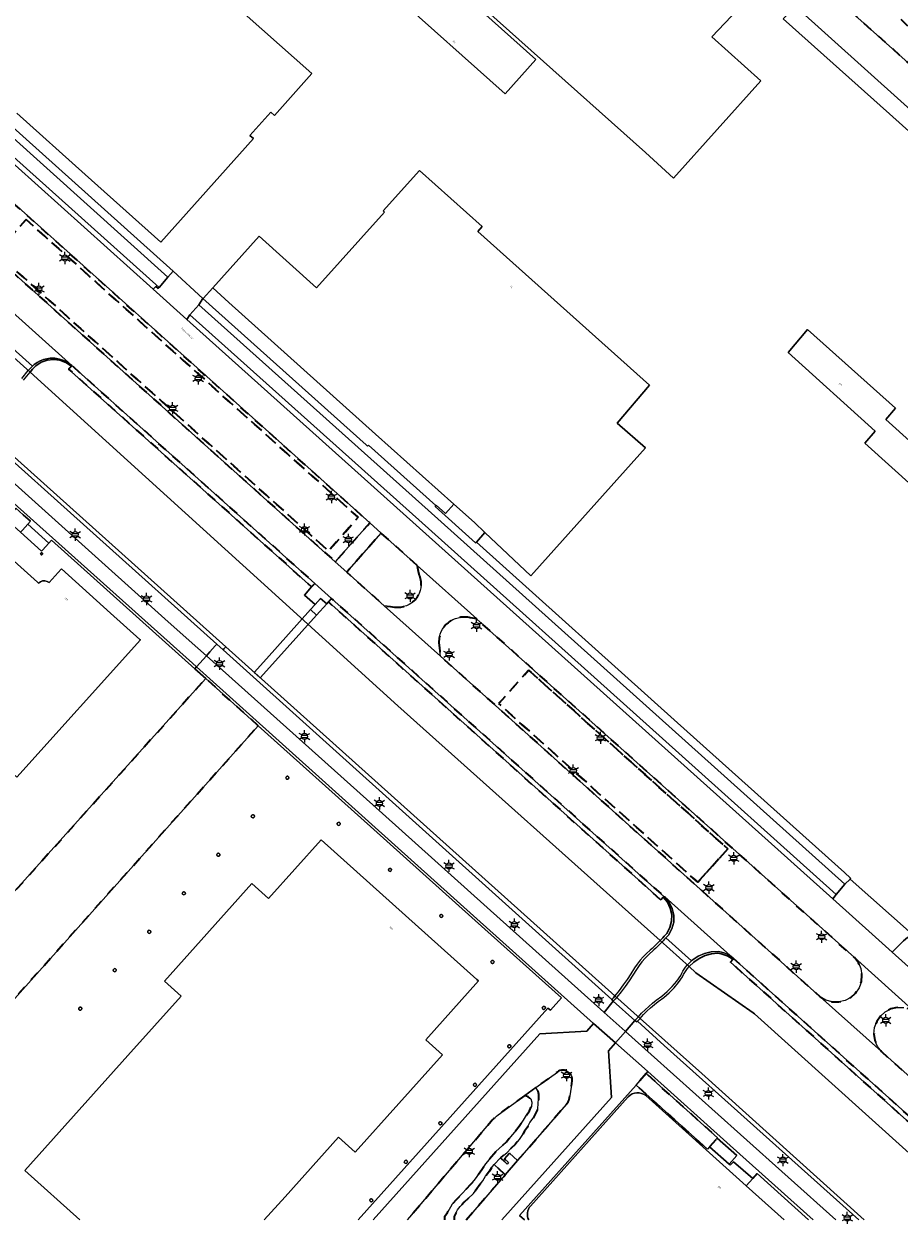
# Model space of a CAD drawing. Extents: x 105780 to 185197, y 477999 to 525027.
# Tile 127 of 256: x 108381 to 108564, y 477999 to 478250. Entities that reach past the tile are written whole.
import ezdxf
from ezdxf.enums import TextEntityAlignment as Align

# ---------------------------------------------------------------- set-up
doc = ezdxf.new("R2010")
doc.units = 0
doc.linetypes.add('XX-HIDDEN', pattern=[4, 2, -2])
for name, color, linetype, lineweight in [('B-GV-GR-MATERIAALGRENS-G', 252, 'XX-HIDDEN', 35), ('B-RO-IE-MEUBILAIR_WEGMEUBILAIR-S', 252, 'Continuous', 25), ('B-WE-GK-KADEMUUR-G', 252, 'Continuous', 18), ('B-WE-GW-WATERGANG_SLOOT_INSTEEK-G', 252, 'Continuous', 30), ('B-XX-KG-KADASTRAAL_BEBOUWING-G', 252, 'Continuous', 20), ('B1-WE-KW-KUNSTWERK_DEK-BRUG', 252, 'Continuous', 18), ('B1-WE-KW-KUNSTWERK_LANDHOOFD-GV', 252, 'Continuous', 18), ('B1-WE-OG-BEBOUWING-T18', 7, 'Continuous', 18), ('B1-WE-OG-TERREIN_ERF-GV', 252, 'Continuous', 18), ('B1-WE-OG-TOPOGRAFIE-T18', 10, 'Continuous', 18), ('B1-WE-VH-VERHARDING_ASFALT-GV', 252, 'Continuous', 18), ('B1-WE-VH-VERHARDING_BEDRIJFSVLOERPLAAT-GV', 252, 'Continuous', 18), ('B1-WE-VH-VERHARDING_BETON-GV', 252, 'Continuous', 18), ('B1-WE-VH-VERHARDING_HALFVERHARDING_SCHELP-GV', 252, 'Continuous', 18), ('B1-WE-VH-VERHARDING_STRAATBAKSTEEN-GV', 252, 'Continuous', 18), ('B1-WE-VH-VERHARDING_TEGEL-GV', 252, 'Continuous', 18)]:
    doc.layers.add(name, color=color, linetype=linetype, lineweight=lineweight)
doc.styles.add('NLCS-ISO', font='NLCS-ISO.ttf')
doc.styles.add('NLCS-ISO-M200-T18', font='NLCS-ISO.ttf', dxfattribs={"height": 0.36})

# ---------------------------------------------------------------- blocks, each defined once
blk = doc.blocks.new('B-SIE-WEG_LICHTMAST-SO')
at = {"ltscale": 0.1}
for p, q in [((-1.1, 0.63), (-2.19, 1.27)), ((0, 1.27), (0, 2.53)), ((1.1, 0.63), (2.19, 1.27)), ((-1.1, -0.63), (-2.19, -1.27)), ((0, -1.27), (0, -2.53)), ((1.1, -0.63), (2.19, -1.27))]:
    blk.add_line(p, q, dxfattribs=at)
at = {"flags": 128}
for points in [[(-1.16, 0.5), (1.16, 0.5)], [(-1.16, -0.5), (1.16, -0.5)]]:
    blk.add_lwpolyline(points, dxfattribs=at)
at = {"ltscale": 0.1}
blk.add_circle((0, 0), 1.27, dxfattribs=at)
at = {"style": 'NLCS-ISO'}
blk.add_attdef('TYPE', text='', height=1.8, dxfattribs=at).set_placement((0, 2.53), align=Align.BOTTOM_CENTER)

msp = doc.modelspace()

# ---------------------------------------------------------------- linework, layer by layer
at = {"layer": 'B-GV-GR-MATERIAALGRENS-G', "flags": 128}
for points in [[(108701.024, 478116.155), (108701.765, 478116.945), (108702.641, 478117.811), (108702.072, 478118.335), (108701.671, 478118.694), (108675.295, 478143.528), (108646.954, 478170.213), (108635.823, 478180.693), (108635.816, 478180.7), (108634.432, 478182.063), (108617.534, 478198.696), (108591.972, 478223.859), (108588.009, 478227.76), (108569.447, 478246.032), (108557.512, 478257.781), (108540.232, 478274.791), (108533.821, 478281.102), (108523.951, 478290.818), (108512.912, 478301.684), (108492.475, 478319.229), (108491.442, 478318.104), (108491.408, 478318.071), (108491.376, 478318.036), (108491.346, 478317.999), (108491.319, 478317.96), (108491.294, 478317.92), (108491.271, 478317.878), (108491.251, 478317.835), (108491.234, 478317.791), (108491.219, 478317.746), (108491.207, 478317.7), (108491.198, 478317.654), (108491.192, 478317.607), (108491.189, 478317.56), (108491.188, 478317.512), (108491.191, 478317.465), (108491.196, 478317.423), (108491.203, 478317.381), (108491.212, 478317.34), (108491.223, 478317.299), (108491.237, 478317.259), (108491.253, 478317.22), (108491.27, 478317.181), (108491.29, 478317.144), (108491.312, 478317.108), (108491.336, 478317.073), (108491.362, 478317.04), (108491.389, 478317.007), (108491.418, 478316.977), (108491.449, 478316.948), (108491.482, 478316.921), (108505.736, 478304.196), (108501.5, 478299.613), (108511.378, 478290.763), (108583.301, 478226.298), (108641.268, 478174.325), (108661.824, 478155.926), (108700.72, 478115.831)], [(108356.244, 478232.952), (108355.066, 478233.627), (108353.757, 478233.99), (108352.399, 478234.017), (108351.076, 478233.708), (108349.872, 478233.08), (108348.86, 478232.174), (108348.104, 478231.045), (108347.651, 478229.765), (108347.529, 478228.412), (108347.746, 478227.071), (108348.288, 478225.826), (108349.122, 478224.754), (108349.556, 478224.364), (108446.407, 478137.482), (108446.904, 478138.043), (108453.114, 478145.059), (108453.611, 478145.621)], [(108381.833, 478208.993), (108375.548, 478202.055), (108439.999, 478144.238), (108445.02, 478139.733), (108451.186, 478146.788)], [(108381.833, 478208.993), (108451.186, 478146.788), (108445.02, 478139.733), (108439.999, 478144.238), (108375.548, 478202.055)], [(108391.365, 478178.494), (108391.271, 478178.389), (108390.698, 478177.749), (108441.468, 478132.24), (108442.136, 478132.984)], [(108445.636, 478129.847), (108444.968, 478129.103), (108514.414, 478066.854), (108514.916, 478067.423), (108515.081, 478067.599)], [(108486.806, 478114.84), (108480.535, 478107.874), (108496.132, 478093.883), (108522.132, 478070.558), (108528.428, 478077.509)], [(108522.132, 478070.558), (108496.132, 478093.883), (108480.535, 478107.874), (108486.806, 478114.84), (108528.428, 478077.509)], [(108430.313, 478103.252), (108419.34, 478113.114), (108417.209, 478110.713), (108378.453, 478067.551), (108378.332, 478067.415), (108342.63, 478027.544), (108340.051, 478027.111), (108337.678, 478028.217), (108334.746, 478030.328), (108330.688, 478033.541), (108326.847, 478037.008), (108323.341, 478040.814), (108320.14, 478044.844), (108317.216, 478049.113), (108315.894, 478051.323), (108314.875, 478053.712), (108314.405, 478054.958), (108315.514, 478051.164), (108316.864, 478046.631), (108318.584, 478042.224), (108320.662, 478037.975), (108323.085, 478033.913), (108325.835, 478030.064), (108328.894, 478026.456), (108332.24, 478023.113), (108335.852, 478020.058), (108339.703, 478017.312), (108343.642, 478014.782), (108348.116, 478011.25)], [(108494.664, 478024.151), (108494.86, 478024.391), (108495.029, 478024.65), (108495.169, 478024.925), (108495.279, 478025.215), (108495.358, 478025.514), (108495.931, 478029.028), (108495.896, 478029.642), (108495.687, 478030.22), (108495.323, 478030.714), (108494.832, 478031.084), (108494.256, 478031.299), (108493.946, 478031.314), (108493.637, 478031.28), (108493.338, 478031.196), (108493.056, 478031.065), (108492.799, 478030.891), (108488.308, 478027.664), (108488.695, 478026.987), (108488.852, 478026.283), (108488.891, 478025.343), (108488.813, 478024.287), (108488.734, 478023.308), (108488.265, 478022.251), (108487.717, 478021.273), (108487.051, 478020.334), (108486.543, 478019.394), (108485.956, 478018.572), (108485.564, 478017.868), (108484.899, 478016.811), (108483.959, 478015.793), (108483.138, 478014.972), (108482.237, 478014.032), (108481.611, 478013.523), (108480.929, 478012.973), (108482.342, 478011.655), (108482.608, 478011.978), (108481.776, 478012.785), (108482.828, 478013.93), (108484.506, 478012.399)], [(108511.373, 478030.566), (108509.233, 478028.182), (108524.154, 478014.785), (108524.599, 478015.276), (108526.216, 478017.096), (108526.286, 478017.175)]]:
    msp.add_lwpolyline(points, close=True, dxfattribs=at)
for points in [[(108463.522, 478136.732), (108462.777, 478137.4), (108455.991, 478143.487), (108455.495, 478142.924), (108449.308, 478135.887), (108448.812, 478135.324), (108456.626, 478128.314), (108457.933, 478128.15), (108458.81, 478128.04)], [(108464.035, 478134.552), (108463.823, 478135.455), (108463.522, 478136.732)], [(108476.01, 478125.531), (108476.002, 478125.539), (108474.585, 478125.802), (108474.387, 478125.838)], [(108468.068, 478120.616), (108468.185, 478119.477), (108468.243, 478118.901), (108468.357, 478117.791), (108547.734, 478046.584), (108548.916, 478045.915), (108550.227, 478045.559), (108551.585, 478045.537), (108552.906, 478045.852), (108554.108, 478046.483), (108555.118, 478047.392), (108555.872, 478048.522), (108556.323, 478049.803), (108556.444, 478051.155), (108556.227, 478052.496), (108555.685, 478053.742), (108554.853, 478054.815), (108476.01, 478125.531)], [(108590.446, 478000.013), (108529.633, 478054.587), (108529.449, 478054.433), (108528.965, 478053.843), (108588.949, 478000.013)], [(108567.649, 478043.355), (108566.474, 478044.024), (108565.17, 478044.384), (108563.817, 478044.41), (108562.5, 478044.103), (108561.299, 478043.482), (108560.288, 478042.583), (108559.529, 478041.463), (108559.07, 478040.191), (108558.939, 478038.844), (108559.142, 478037.507), (108559.669, 478036.262), (108560.487, 478035.184), (108598.045, 478001.53), (108599.738, 478000.013)], [(108485.991, 478025.999), (108480.411, 478021.99), (108480.096, 478021.712), (108479.789, 478021.424), (108479.491, 478021.127), (108479.203, 478020.821), (108478.924, 478020.506), (108461.954, 478000.552), (108461.494, 478000.013)], [(108469.322, 478000.013), (108469.322, 478000.764), (108469.83, 478001.586), (108470.848, 478003.308), (108471.748, 478004.247), (108472.844, 478005.461), (108473.862, 478006.596), (108474.684, 478007.379), (108475.662, 478008.592), (108476.327, 478009.531), (108476.993, 478010.51), (108477.776, 478011.723), (108479.928, 478014.267), (108481.337, 478015.519), (108482.159, 478016.341), (108482.981, 478017.359), (108483.881, 478018.338), (108484.821, 478019.59), (108485.682, 478020.842), (108486.308, 478021.86), (108486.973, 478022.799), (108487.404, 478023.7), (108487.482, 478024.6), (108487.286, 478025.304), (108486.699, 478025.696), (108485.991, 478025.999)], [(108481.893, 478009.421), (108479.605, 478011.569), (108479.263, 478011.175), (108478.597, 478010.197), (108477.815, 478009.14), (108477.228, 478008.201), (108476.484, 478007.183), (108475.975, 478006.478), (108475.31, 478005.539), (108474.175, 478004.482), (108473.314, 478003.7), (108472.531, 478002.838), (108471.944, 478002.134), (108471.592, 478001.429), (108471.278, 478000.725), (108471.244, 478000.013)], [(108473.741, 478000.013), (108481.893, 478009.421)]]:
    msp.add_lwpolyline(points, dxfattribs=at)
for points in [[(108458.81, 478128.04, 0.5749179), (108464.035, 478134.552)], [(108474.387, 478125.838, 0.4852133), (108468.068, 478120.616)]]:
    msp.add_lwpolyline(points, format="xyb", dxfattribs=at)
at = {"layer": 'B-WE-GK-KADEMUUR-G', "flags": 128}
for points in [[(108371.906, 478166.007), (108371.338, 478165.391), (108421.654, 478120.269), (108422.976, 478119.084), (108423.154, 478119.283), (108423.532, 478119.705)], [(108423.532, 478119.705), (108423.154, 478119.283), (108422.976, 478119.084), (108504.171, 478046.023), (108504.509, 478046.427), (108504.844, 478046.834)]]:
    msp.add_lwpolyline(points, close=True, dxfattribs=at)
for points in [[(108510.114, 478042.111), (108509.539, 478041.501), (108515.15, 478036.473), (108549.802, 478005.397), (108555.8, 478000.013)], [(108556.926, 478000.013), (108522.965, 478030.594), (108510.114, 478042.111)]]:
    msp.add_lwpolyline(points, dxfattribs=at)
at = {"layer": 'B-WE-GW-WATERGANG_SLOOT_INSTEEK-G', "flags": 128}
for points in [[(108581.777, 478000.013), (108533.967, 478043.065), (108533.708, 478043.247), (108521.758, 478051.631), (108520.319, 478052.92), (108514.254, 478058.351), (108459.468, 478107.408), (108382.652, 478177.095), (108376.471, 478182.703), (108310.796, 478242.284), (108248.203, 478299.068), (108242.058, 478304.642), (108207.318, 478336.402), (108184.601, 478356.206), (108175.784, 478347.289), (108177.035, 478346.881), (108175.623, 478344.94), (108173.992, 478345.477)], [(108173.992, 478345.477), (108172.724, 478344.194), (108231.335, 478291.68), (108231.675, 478291.397), (108236.351, 478287.507), (108236.773, 478287.156), (108279.765, 478248.649), (108327.492, 478205.569), (108366.607, 478170.603), (108371.906, 478166.007), (108423.532, 478119.705), (108504.844, 478046.834), (108510.114, 478042.111), (108522.965, 478030.594), (108556.926, 478000.013)], [(108588.949, 478000.013), (108528.965, 478053.843), (108529.449, 478054.433), (108528.896, 478054.826), (108528.303, 478055.155), (108527.677, 478055.416), (108527.025, 478055.606), (108526.357, 478055.722), (108524.995, 478055.584), (108523.675, 478055.221), (108522.433, 478054.645), (108521.304, 478053.871), (108520.319, 478052.92), (108521.758, 478051.631), (108533.708, 478043.247), (108533.967, 478043.065), (108581.777, 478000.013)]]:
    msp.add_lwpolyline(points, dxfattribs=at)
msp.add_lwpolyline([(108444.968, 478129.103), (108444.611, 478128.705), (108442.508, 478126.36), (108441.243, 478127.495), (108442.186, 478128.546), (108439.952, 478130.549), (108441.468, 478132.24), (108390.698, 478177.749), (108391.271, 478178.389), (108390.152, 478179.125), (108388.894, 478179.588), (108387.565, 478179.753), (108386.233, 478179.612), (108384.967, 478179.172), (108383.835, 478178.456), (108383.129, 478177.697), (108382.652, 478177.095), (108459.468, 478107.408), (108514.254, 478058.351), (108514.541, 478058.647), (108514.826, 478058.947), (108515.108, 478059.248), (108515.387, 478059.552), (108515.663, 478059.859), (108516.317, 478061.071), (108516.668, 478062.403), (108516.696, 478063.78), (108516.399, 478065.125), (108515.795, 478066.362), (108514.916, 478067.423), (108514.414, 478066.854)], close=True, dxfattribs=at)
at = {"layer": 'B-XX-KG-KADASTRAAL_BEBOUWING-G', "flags": 128}
for points in [[(108379.872, 478231.195), (108394.164, 478218.405), (108395.461, 478217.244), (108409.945, 478204.281), (108429.335, 478225.901), (108428.591, 478226.569), (108432.943, 478231.421), (108433.688, 478230.754), (108441.495, 478239.459), (108424.315, 478254.772), (108399.976, 478276.518), (108389.806, 478285.605), (108390.723, 478286.631), (108389.993, 478287.244), (108386.84, 478283.717), (108386.635, 478283.898), (108386.587, 478283.914), (108380.961, 478277.62)], [(108475.972, 478050.254), (108443.47, 478079.418), (108432.462, 478067.143), (108428.957, 478070.286), (108410.701, 478049.901), (108414.181, 478046.762), (108403.037, 478034.333), (108381.545, 478010.363), (108393.079, 478000.013)], [(108431.559, 478000.013), (108435.906, 478004.852), (108447.056, 478017.264), (108450.554, 478014.166), (108468.796, 478034.488), (108465.319, 478037.644), (108476.311, 478049.928), (108475.972, 478050.254)], [(108507.588, 478025.741), (108487.158, 478002.892)], [(108532.237, 478007.133), (108511.255, 478025.964)], [(108540.17, 478000.013), (108532.237, 478007.133)]]:
    msp.add_lwpolyline(points, dxfattribs=at)
for points in [[(108497.5, 478285.238), (108491.137, 478278.137), (108481.707, 478286.01), (108463.48, 478265.652), (108511.222, 478222.973), (108517.06, 478217.629), (108535.287, 478237.987), (108525.045, 478247.141), (108531.919, 478254.33), (108533.888, 478256.39), (108533.7, 478256.57), (108532.833, 478257.399), (108530.864, 478255.339), (108530.357, 478255.793), (108519.842, 478265.216)], [(108475.904, 478253.518), (108473.96, 478255.262), (108464.324, 478263.881), (108464.108, 478263.628), (108464.37, 478263.395), (108464.298, 478263.315), (108458.164, 478256.48), (108481.877, 478235.247), (108488.29, 478242.403)], [(108476.181, 478206.52), (108477.085, 478207.538), (108464.027, 478219.239), (108456.441, 478210.8), (108456.714, 478210.548), (108442.481, 478194.698), (108430.504, 478205.497), (108420.795, 478194.705), (108424.182, 478191.681), (108454.837, 478164.183), (108471.181, 478149.523), (108475.477, 478145.67), (108477.67, 478143.597), (108487.258, 478134.535), (108487.892, 478135.236), (108511.208, 478161.284), (108505.305, 478166.424), (108512.074, 478174.356)], [(108581.912, 478148.788), (108561.436, 478167.184), (108563.475, 478169.564), (108545.041, 478186.032), (108541.038, 478181.193), (108559.212, 478164.786), (108557.039, 478162.304), (108577.503, 478143.801)], [(108389.188, 478136.003), (108389.136, 478135.945), (108386.657, 478133.179), (108386.613, 478133.13), (108386.208, 478133.395), (108385.74, 478133.521), (108385.257, 478133.495), (108384.805, 478133.319), (108384.431, 478133.012), (108384.219, 478133.202), (108369.444, 478146.467), (108369.364, 478146.539), (108354.522, 478130.006), (108347.209, 478121.861), (108379.916, 478092.489), (108405.692, 478121.192), (108405.603, 478121.272), (108399.466, 478126.779)], [(108385.274, 478139.181), (108385.231, 478139.313), (108385.119, 478139.395), (108384.979, 478139.395), (108384.867, 478139.313), (108384.824, 478139.181), (108384.867, 478139.049), (108384.979, 478138.967), (108385.119, 478138.967), (108385.231, 478139.049)], [(108436.655, 478092.589), (108436.526, 478092.677), (108436.372, 478092.694), (108436.227, 478092.638), (108436.125, 478092.52), (108436.089, 478092.369), (108436.127, 478092.219), (108436.231, 478092.103), (108436.377, 478092.05), (108436.531, 478092.07), (108436.658, 478092.159), (108436.729, 478092.297), (108436.728, 478092.452)], [(108429.505, 478084.414), (108429.43, 478084.549), (108429.302, 478084.634), (108429.148, 478084.649), (108429.005, 478084.592), (108428.905, 478084.474), (108428.871, 478084.324), (108428.911, 478084.175), (108429.016, 478084.062), (108429.161, 478084.01), (108429.314, 478084.032), (108429.439, 478084.122), (108429.508, 478084.26)], [(108447.329, 478082.992), (108447.191, 478083.062), (108447.037, 478083.06), (108446.901, 478082.986), (108446.815, 478082.858), (108446.799, 478082.704), (108446.856, 478082.561), (108446.973, 478082.46), (108447.123, 478082.425), (108447.272, 478082.464), (108447.386, 478082.568), (108447.439, 478082.713), (108447.418, 478082.866)], [(108422.298, 478076.295), (108422.257, 478076.445), (108422.151, 478076.559), (108422.005, 478076.611), (108421.851, 478076.588), (108421.725, 478076.497), (108421.656, 478076.358), (108421.66, 478076.202), (108421.735, 478076.066), (108421.865, 478075.981), (108422.02, 478075.966), (108422.164, 478076.025), (108422.264, 478076.144)], [(108457.881, 478073.452), (108457.726, 478073.437), (108457.597, 478073.351), (108457.522, 478073.216), (108457.519, 478073.06), (108457.588, 478072.922), (108457.714, 478072.831), (108457.867, 478072.809), (108458.013, 478072.861), (108458.119, 478072.975), (108458.159, 478073.124), (108458.125, 478073.276), (108458.025, 478073.394)], [(108415.093, 478068.22), (108415.069, 478068.373), (108414.976, 478068.497), (108414.837, 478068.564), (108414.682, 478068.559), (108414.547, 478068.482), (108414.464, 478068.351), (108414.451, 478068.197), (108414.511, 478068.054), (108414.631, 478067.956), (108414.782, 478067.924), (108414.931, 478067.967), (108415.043, 478068.073)], [(108468.233, 478063.449), (108468.299, 478063.31), (108468.423, 478063.218), (108468.575, 478063.193), (108468.721, 478063.243), (108468.828, 478063.354), (108468.87, 478063.503), (108468.839, 478063.654), (108468.741, 478063.773), (108468.599, 478063.833), (108468.445, 478063.82), (108468.315, 478063.737), (108468.239, 478063.603)], [(108407.856, 478060.123), (108407.851, 478060.278), (108407.774, 478060.412), (108407.644, 478060.496), (108407.49, 478060.509), (108407.348, 478060.449), (108407.249, 478060.33), (108407.217, 478060.179), (108407.259, 478060.03), (108407.366, 478059.918), (108407.512, 478059.868), (108407.665, 478059.892), (108407.789, 478059.984)], [(108478.954, 478053.799), (108479.039, 478053.671), (108479.173, 478053.596), (108479.326, 478053.593), (108479.464, 478053.661), (108479.554, 478053.785), (108479.576, 478053.937), (108479.525, 478054.082), (108479.413, 478054.187), (108479.264, 478054.227), (108479.115, 478054.193), (108478.997, 478054.094), (108478.94, 478053.952)], [(108400.657, 478052.097), (108400.668, 478052.176), (108400.659, 478052.256), (108400.631, 478052.331), (108400.585, 478052.396), (108400.524, 478052.449), (108400.387, 478052.5), (108400.241, 478052.485), (108400.117, 478052.408), (108400.04, 478052.283), (108400.025, 478052.137), (108400.077, 478052), (108400.184, 478051.9), (108400.325, 478051.858), (108400.469, 478051.882), (108400.588, 478051.967)], [(108393.457, 478044.074), (108393.446, 478044.229), (108393.365, 478044.361), (108393.231, 478044.44), (108393.076, 478044.448), (108392.935, 478044.383), (108392.84, 478044.259), (108392.814, 478044.106), (108392.862, 478043.959), (108392.973, 478043.85), (108393.121, 478043.805), (108393.274, 478043.835), (108393.395, 478043.932)], [(108489.684, 478044.158), (108489.78, 478044.037), (108489.922, 478043.975), (108490.076, 478043.987), (108490.208, 478044.068), (108490.286, 478044.202), (108490.293, 478044.356), (108490.228, 478044.496), (108490.105, 478044.59), (108489.953, 478044.616), (108489.806, 478044.568), (108489.698, 478044.458), (108489.654, 478044.309)], [(108482.449, 478036.34), (108482.454, 478036.183), (108482.533, 478036.046), (108482.665, 478035.962), (108482.822, 478035.948), (108482.967, 478036.009), (108483.067, 478036.131), (108483.1, 478036.285), (108483.056, 478036.436), (108482.948, 478036.55), (108482.799, 478036.601), (108482.643, 478036.576), (108482.517, 478036.482)], [(108475.254, 478028.301), (108475.255, 478028.145), (108475.328, 478028.006), (108475.457, 478027.918), (108475.612, 478027.899), (108475.758, 478027.955), (108475.862, 478028.072), (108475.899, 478028.224), (108475.861, 478028.376), (108475.757, 478028.493), (108475.611, 478028.548), (108475.455, 478028.529), (108475.327, 478028.44)], [(108468.047, 478020.276), (108468.043, 478020.12), (108468.111, 478019.98), (108468.237, 478019.888), (108468.391, 478019.865), (108468.538, 478019.916), (108468.645, 478020.029), (108468.686, 478020.179), (108468.654, 478020.332), (108468.554, 478020.451), (108468.41, 478020.511), (108468.255, 478020.497), (108468.124, 478020.412)], [(108460.837, 478012.223), (108460.834, 478012.068), (108460.904, 478011.929), (108461.03, 478011.838), (108461.184, 478011.816), (108461.331, 478011.868), (108461.436, 478011.983), (108461.476, 478012.133), (108461.442, 478012.285), (108461.341, 478012.404), (108461.197, 478012.462), (108461.042, 478012.446), (108460.912, 478012.36)], [(108453.616, 478004.186), (108453.612, 478004.031), (108453.681, 478003.892), (108453.807, 478003.801), (108453.961, 478003.779), (108454.107, 478003.831), (108454.212, 478003.945), (108454.252, 478004.095), (108454.219, 478004.246), (108454.118, 478004.364), (108453.974, 478004.422), (108453.82, 478004.407), (108453.69, 478004.322)]]:
    msp.add_lwpolyline(points, close=True, dxfattribs=at)
for points in [[(108511.255, 478025.964, 0.3853133), (108507.588, 478025.741)], [(108487.158, 478002.892, 0.2900718), (108486.81, 478000.013, 0.2900718)]]:
    msp.add_lwpolyline(points, format="xyb", dxfattribs=at)
at = {"layer": 'B1-WE-KW-KUNSTWERK_DEK-BRUG', "flags": 128}
msp.add_lwpolyline([(108381.271, 478175.422), (108382.652, 478177.095), (108383.129, 478177.697), (108383.835, 478178.456), (108384.967, 478179.172), (108386.233, 478179.612), (108387.565, 478179.753), (108388.894, 478179.588), (108390.152, 478179.125), (108391.271, 478178.389), (108391.365, 478178.494), (108390.58, 478179.081), (108389.711, 478179.536), (108388.781, 478179.847), (108387.814, 478180.007), (108386.833, 478180.012), (108386.12, 478179.916), (108385.423, 478179.737), (108384.751, 478179.479), (108384.114, 478179.144), (108383.521, 478178.737), (108383.141, 478178.34), (108377.689, 478183.286)], dxfattribs=at)
for points in [[(108442.508, 478126.36), (108441.243, 478127.495), (108432.032, 478117.224), (108429.478, 478114.376), (108430.744, 478113.241), (108433.298, 478116.089)], [(108520.319, 478052.92), (108521.304, 478053.871), (108522.433, 478054.645), (108523.675, 478055.221), (108524.995, 478055.584), (108526.357, 478055.722), (108527.025, 478055.606), (108527.677, 478055.416), (108528.303, 478055.155), (108528.896, 478054.826), (108529.449, 478054.433), (108529.633, 478054.587), (108529.57, 478054.643), (108529.017, 478055.078), (108528.417, 478055.445), (108527.78, 478055.742), (108527.112, 478055.964), (108526.424, 478056.108), (108524.966, 478056.017), (108523.548, 478055.671), (108522.212, 478055.081), (108521, 478054.265), (108520.852, 478054.121), (108515.489, 478058.923), (108515.749, 478059.207), (108516.022, 478059.512), (108516.725, 478060.783), (108517.104, 478062.185), (108517.136, 478063.638), (108516.819, 478065.055), (108516.172, 478066.356), (108515.232, 478067.464), (108515.157, 478067.532), (108515.081, 478067.599), (108514.916, 478067.423), (108515.795, 478066.362), (108516.399, 478065.125), (108516.696, 478063.78), (108516.668, 478062.403), (108516.317, 478061.071), (108515.663, 478059.859), (108515.387, 478059.552), (108515.108, 478059.248), (108514.826, 478058.947), (108514.541, 478058.647), (108514.254, 478058.351), (108513.846, 478057.937), (108513.433, 478057.529), (108513.014, 478057.125), (108512.591, 478056.727), (108512.163, 478056.334), (108511.431, 478055.679), (108510.74, 478054.981), (108510.093, 478054.242), (108509.492, 478053.465), (108508.939, 478052.653), (108508.185, 478051.445), (108507.398, 478050.258), (108506.578, 478049.093), (108505.727, 478047.952), (108504.844, 478046.834), (108504.509, 478046.427), (108504.171, 478046.023), (108504.495, 478045.685), (108509.016, 478041.646), (108509.408, 478041.361), (108509.539, 478041.501), (108510.114, 478042.111), (108510.784, 478042.893), (108511.519, 478043.613), (108512.279, 478044.308), (108513.062, 478044.975), (108513.869, 478045.615), (108515.05, 478046.474), (108516.158, 478047.427), (108517.184, 478048.467), (108518.121, 478049.587), (108518.964, 478050.78), (108519.181, 478051.24), (108519.426, 478051.686), (108519.698, 478052.115), (108519.996, 478052.527)]]:
    msp.add_lwpolyline(points, close=True, dxfattribs=at)
at = {"layer": 'B1-WE-KW-KUNSTWERK_LANDHOOFD-GV', "flags": 128}
msp.add_lwpolyline([(108376.471, 478182.703), (108382.652, 478177.095), (108383.129, 478177.697), (108383.835, 478178.456), (108384.967, 478179.172), (108386.233, 478179.612), (108387.565, 478179.753), (108388.894, 478179.588), (108390.152, 478179.125), (108391.271, 478178.389), (108391.365, 478178.494), (108390.58, 478179.081), (108389.711, 478179.536), (108388.781, 478179.847), (108387.814, 478180.007), (108386.833, 478180.012), (108386.12, 478179.916), (108385.423, 478179.737), (108384.751, 478179.479), (108384.114, 478179.144), (108383.521, 478178.737), (108383.141, 478178.34), (108377.689, 478183.286)], dxfattribs=at)
for points in [[(108515.489, 478058.923), (108515.749, 478059.207), (108516.022, 478059.512), (108516.725, 478060.783), (108517.104, 478062.185), (108517.136, 478063.638), (108516.819, 478065.055), (108516.172, 478066.356), (108515.232, 478067.464), (108515.157, 478067.532), (108515.081, 478067.599), (108514.916, 478067.423), (108515.795, 478066.362), (108516.399, 478065.125), (108516.696, 478063.78), (108516.668, 478062.403), (108516.317, 478061.071), (108515.663, 478059.859), (108515.387, 478059.552), (108515.108, 478059.248), (108514.826, 478058.947), (108514.541, 478058.647), (108514.254, 478058.351), (108520.319, 478052.92), (108521.304, 478053.871), (108522.433, 478054.645), (108523.675, 478055.221), (108524.995, 478055.584), (108526.357, 478055.722), (108527.025, 478055.606), (108527.677, 478055.416), (108528.303, 478055.155), (108528.896, 478054.826), (108529.449, 478054.433), (108529.633, 478054.587), (108529.57, 478054.643), (108529.017, 478055.078), (108528.417, 478055.445), (108527.78, 478055.742), (108527.112, 478055.964), (108526.424, 478056.108), (108524.966, 478056.017), (108523.548, 478055.671), (108522.212, 478055.081), (108521, 478054.265), (108520.852, 478054.121)], [(108504.844, 478046.834), (108504.509, 478046.427), (108504.171, 478046.023), (108504.495, 478045.685), (108509.016, 478041.646), (108509.408, 478041.361), (108509.539, 478041.501), (108510.114, 478042.111)]]:
    msp.add_lwpolyline(points, close=True, dxfattribs=at)
at = {"layer": 'B1-WE-OG-TERREIN_ERF-GV', "flags": 128}
for points in [[(108380.961, 478277.62), (108386.587, 478283.914), (108386.635, 478283.898), (108386.84, 478283.717), (108389.993, 478287.244), (108390.723, 478286.631), (108389.806, 478285.605), (108399.976, 478276.518), (108424.315, 478254.772), (108441.495, 478239.459), (108433.688, 478230.754), (108432.943, 478231.421), (108428.591, 478226.569), (108429.335, 478225.901), (108409.945, 478204.281), (108395.461, 478217.244), (108394.164, 478218.405), (108379.872, 478231.195)], [(108531.919, 478254.33), (108525.045, 478247.141), (108535.287, 478237.987), (108517.06, 478217.629), (108511.222, 478222.973), (108463.48, 478265.652)], [(108633.767, 478166.899), (108562.176, 478231.058), (108539.984, 478250.948)], [(108363.975, 478241.709), (108412.516, 478198.229), (108418.772, 478192.462), (108418.785, 478192.482), (108420.795, 478194.705), (108430.504, 478205.497), (108442.481, 478194.698), (108456.714, 478210.548), (108456.441, 478210.8), (108464.027, 478219.239), (108477.085, 478207.538), (108476.181, 478206.52), (108512.074, 478174.356), (108505.305, 478166.424), (108511.208, 478161.284), (108487.892, 478135.236), (108487.258, 478134.535), (108477.67, 478143.597), (108475.885, 478141.608), (108517.934, 478103.824), (108552.773, 478072.566), (108554.062, 478071.425), (108553.986, 478071.222), (108566.939, 478059.701)], [(108369.444, 478146.467), (108384.219, 478133.202), (108384.431, 478133.012), (108384.805, 478133.319), (108385.257, 478133.495), (108385.74, 478133.521), (108386.208, 478133.395), (108386.613, 478133.13), (108386.657, 478133.179), (108389.136, 478135.945), (108389.188, 478136.003), (108399.466, 478126.779), (108405.603, 478121.272), (108405.692, 478121.192), (108379.916, 478092.489)], [(108378.453, 478067.551), (108417.209, 478110.713), (108419.34, 478113.114), (108417.079, 478115.143), (108387.121, 478142.031), (108386.537, 478141.36), (108385.268, 478139.946), (108385.056, 478139.71), (108380.666, 478143.65)], [(108430.313, 478103.252), (108348.116, 478011.25), (108349.242, 478010.361), (108351.515, 478008.502), (108353.691, 478006.532), (108355.766, 478004.455), (108357.734, 478002.275), (108359.578, 478000.013)], [(108451.175, 478000.013), (108490.847, 478044.215), (108491.35, 478043.797), (108493.674, 478046.387), (108475.65, 478062.557), (108453.733, 478082.205), (108430.313, 478103.252)], [(108393.079, 478000.013), (108381.545, 478010.363), (108403.037, 478034.333), (108414.181, 478046.762), (108410.701, 478049.901), (108428.957, 478070.286), (108432.462, 478067.143), (108443.47, 478079.418), (108475.972, 478050.254)], [(108475.972, 478050.254), (108476.311, 478049.928), (108465.319, 478037.644), (108468.796, 478034.488), (108450.554, 478014.166), (108447.056, 478017.264), (108435.906, 478004.852), (108431.559, 478000.013)], [(108511.255, 478025.964), (108532.237, 478007.133), (108533.605, 478008.66), (108529.584, 478012.119), (108528.916, 478011.432), (108528.675, 478011.654), (108524.599, 478015.276), (108524.154, 478014.785), (108509.233, 478028.182), (108484.895, 478000.944), (108485.933, 478000.013)], [(108487.158, 478002.892), (108507.588, 478025.741)]]:
    msp.add_lwpolyline(points, dxfattribs=at)
for points in [[(108475.904, 478253.518), (108488.29, 478242.403), (108481.877, 478235.247), (108458.164, 478256.48), (108464.298, 478263.315), (108464.37, 478263.395), (108464.108, 478263.628), (108464.324, 478263.881), (108473.96, 478255.262)], [(108424.182, 478191.681), (108420.795, 478194.705), (108418.785, 478192.482), (108418.772, 478192.462), (108452.831, 478161.95), (108452.829, 478161.947), (108453.171, 478161.64), (108453.344, 478161.833), (108467.416, 478149.226), (108467.507, 478149.328), (108469.44, 478147.588), (108471.181, 478149.523), (108454.837, 478164.183)], [(108581.912, 478148.788), (108577.503, 478143.801), (108557.039, 478162.304), (108559.212, 478164.786), (108541.038, 478181.193), (108545.041, 478186.032), (108563.475, 478169.564), (108561.436, 478167.184)], [(108381.215, 478147.321), (108379.689, 478148.692), (108378.9, 478147.802), (108378.821, 478147.711), (108377.981, 478146.779), (108377.622, 478146.381), (108377.982, 478146.058), (108380.666, 478143.65), (108381.052, 478144.095), (108382.161, 478145.316), (108382.729, 478145.96)], [(108475.477, 478145.67), (108471.181, 478149.523), (108469.44, 478147.588), (108467.507, 478149.328), (108467.416, 478149.226), (108467.266, 478149.06), (108475.733, 478141.44), (108475.885, 478141.608), (108477.67, 478143.597)], [(108382.161, 478145.316), (108381.052, 478144.095), (108380.666, 478143.65), (108385.056, 478139.71), (108385.268, 478139.946), (108386.537, 478141.36)], [(108384.824, 478139.181), (108384.867, 478139.313), (108384.979, 478139.395), (108385.119, 478139.395), (108385.231, 478139.313), (108385.274, 478139.181), (108385.231, 478139.049), (108385.119, 478138.967), (108384.979, 478138.967), (108384.867, 478139.049)], [(108436.655, 478092.589), (108436.728, 478092.452), (108436.729, 478092.297), (108436.658, 478092.159), (108436.531, 478092.07), (108436.377, 478092.05), (108436.231, 478092.103), (108436.127, 478092.219), (108436.089, 478092.369), (108436.125, 478092.52), (108436.227, 478092.638), (108436.372, 478092.694), (108436.526, 478092.677)], [(108429.505, 478084.414), (108429.508, 478084.26), (108429.439, 478084.122), (108429.314, 478084.032), (108429.161, 478084.01), (108429.016, 478084.062), (108428.911, 478084.175), (108428.871, 478084.324), (108428.905, 478084.474), (108429.005, 478084.592), (108429.148, 478084.649), (108429.302, 478084.634), (108429.43, 478084.549)], [(108447.329, 478082.992), (108447.418, 478082.866), (108447.439, 478082.713), (108447.386, 478082.568), (108447.272, 478082.464), (108447.123, 478082.425), (108446.973, 478082.46), (108446.856, 478082.561), (108446.799, 478082.704), (108446.815, 478082.858), (108446.901, 478082.986), (108447.037, 478083.06), (108447.191, 478083.062)], [(108422.298, 478076.295), (108422.264, 478076.144), (108422.164, 478076.025), (108422.02, 478075.966), (108421.865, 478075.981), (108421.735, 478076.066), (108421.66, 478076.202), (108421.656, 478076.358), (108421.725, 478076.497), (108421.851, 478076.588), (108422.005, 478076.611), (108422.151, 478076.559), (108422.257, 478076.445)], [(108457.881, 478073.452), (108458.025, 478073.394), (108458.125, 478073.276), (108458.159, 478073.124), (108458.119, 478072.975), (108458.013, 478072.861), (108457.867, 478072.809), (108457.714, 478072.831), (108457.588, 478072.922), (108457.519, 478073.06), (108457.522, 478073.216), (108457.597, 478073.351), (108457.726, 478073.437)], [(108415.093, 478068.22), (108415.043, 478068.073), (108414.931, 478067.967), (108414.782, 478067.924), (108414.631, 478067.956), (108414.511, 478068.054), (108414.451, 478068.197), (108414.464, 478068.351), (108414.547, 478068.482), (108414.682, 478068.559), (108414.837, 478068.564), (108414.976, 478068.497), (108415.069, 478068.373)], [(108468.233, 478063.449), (108468.239, 478063.603), (108468.315, 478063.737), (108468.445, 478063.82), (108468.599, 478063.833), (108468.741, 478063.773), (108468.839, 478063.654), (108468.87, 478063.503), (108468.828, 478063.354), (108468.721, 478063.243), (108468.575, 478063.193), (108468.423, 478063.218), (108468.299, 478063.31)], [(108407.856, 478060.123), (108407.789, 478059.984), (108407.665, 478059.892), (108407.512, 478059.868), (108407.366, 478059.918), (108407.259, 478060.03), (108407.217, 478060.179), (108407.249, 478060.33), (108407.348, 478060.449), (108407.49, 478060.509), (108407.644, 478060.496), (108407.774, 478060.412), (108407.851, 478060.278)], [(108478.954, 478053.799), (108478.94, 478053.952), (108478.997, 478054.094), (108479.115, 478054.193), (108479.264, 478054.227), (108479.413, 478054.187), (108479.525, 478054.082), (108479.576, 478053.937), (108479.554, 478053.785), (108479.464, 478053.661), (108479.326, 478053.593), (108479.173, 478053.596), (108479.039, 478053.671)], [(108400.657, 478052.097), (108400.588, 478051.967), (108400.469, 478051.882), (108400.325, 478051.858), (108400.184, 478051.9), (108400.077, 478052), (108400.025, 478052.137), (108400.04, 478052.283), (108400.117, 478052.408), (108400.241, 478052.485), (108400.387, 478052.5), (108400.524, 478052.449), (108400.585, 478052.396), (108400.631, 478052.331), (108400.659, 478052.256), (108400.668, 478052.176)], [(108393.457, 478044.074), (108393.395, 478043.932), (108393.274, 478043.835), (108393.121, 478043.805), (108392.973, 478043.85), (108392.862, 478043.959), (108392.814, 478044.106), (108392.84, 478044.259), (108392.935, 478044.383), (108393.076, 478044.448), (108393.231, 478044.44), (108393.365, 478044.361), (108393.446, 478044.229)], [(108489.684, 478044.158), (108489.654, 478044.309), (108489.698, 478044.458), (108489.806, 478044.568), (108489.953, 478044.616), (108490.105, 478044.59), (108490.228, 478044.496), (108490.293, 478044.356), (108490.286, 478044.202), (108490.208, 478044.068), (108490.076, 478043.987), (108489.922, 478043.975), (108489.78, 478044.037)], [(108482.449, 478036.34), (108482.517, 478036.482), (108482.643, 478036.576), (108482.799, 478036.601), (108482.948, 478036.55), (108483.056, 478036.436), (108483.1, 478036.285), (108483.067, 478036.131), (108482.967, 478036.009), (108482.822, 478035.948), (108482.665, 478035.962), (108482.533, 478036.046), (108482.454, 478036.183)], [(108475.254, 478028.301), (108475.327, 478028.44), (108475.455, 478028.529), (108475.611, 478028.548), (108475.757, 478028.493), (108475.861, 478028.376), (108475.899, 478028.224), (108475.862, 478028.072), (108475.758, 478027.955), (108475.612, 478027.899), (108475.457, 478027.918), (108475.328, 478028.006), (108475.255, 478028.145)], [(108468.047, 478020.276), (108468.124, 478020.412), (108468.255, 478020.497), (108468.41, 478020.511), (108468.554, 478020.451), (108468.654, 478020.332), (108468.686, 478020.179), (108468.645, 478020.029), (108468.538, 478019.916), (108468.391, 478019.865), (108468.237, 478019.888), (108468.111, 478019.98), (108468.043, 478020.12)], [(108460.837, 478012.223), (108460.912, 478012.36), (108461.042, 478012.446), (108461.197, 478012.462), (108461.341, 478012.404), (108461.442, 478012.285), (108461.476, 478012.133), (108461.436, 478011.983), (108461.331, 478011.868), (108461.184, 478011.816), (108461.03, 478011.838), (108460.904, 478011.929), (108460.834, 478012.068)], [(108453.616, 478004.186), (108453.69, 478004.322), (108453.82, 478004.407), (108453.974, 478004.422), (108454.118, 478004.364), (108454.219, 478004.246), (108454.252, 478004.095), (108454.212, 478003.945), (108454.107, 478003.831), (108453.961, 478003.779), (108453.807, 478003.801), (108453.681, 478003.892), (108453.612, 478004.031)]]:
    msp.add_lwpolyline(points, close=True, dxfattribs=at)
at = {"layer": 'B1-WE-OG-TERREIN_ERF-GV'}
for points in [[(108507.588, 478025.741, -0.3853133), (108511.255, 478025.964)], [(108486.81, 478000.013, -0.2900718), (108487.158, 478002.892)]]:
    msp.add_lwpolyline(points, format="xyb", dxfattribs=at)
at = {"layer": 'B1-WE-VH-VERHARDING_ASFALT-GV', "flags": 128}
for points in [[(108704.337, 478112.041), (108700.72, 478115.831), (108661.824, 478155.926), (108641.268, 478174.325), (108583.301, 478226.298), (108511.378, 478290.763), (108501.5, 478299.613), (108499.096, 478301.701), (108482.863, 478316.332), (108318.416, 478463.786), (108313.708, 478467.918)], [(108377.984, 478401.039), (108388.087, 478391.968), (108437.317, 478347.763), (108448.549, 478337.744), (108449.686, 478336.656), (108480.323, 478309.239), (108492.213, 478298.598), (108506.846, 478285.471), (108514.474, 478278.642), (108517.252, 478276.155), (108525.3, 478268.942), (108529.777, 478264.93), (108534.05, 478261.1), (108542.472, 478253.552), (108564.579, 478233.739), (108607.745, 478194.994), (108636.178, 478169.572), (108649.124, 478157.893), (108650.554, 478156.556)], [(108572.314, 478047.376), (108562.733, 478055.965), (108558.562, 478059.704), (108550.362, 478067.083), (108415.406, 478188.12), (108408.367, 478194.437), (108360.269, 478237.598)], [(108356.244, 478232.952), (108453.611, 478145.621), (108455.991, 478143.487), (108462.777, 478137.4), (108463.522, 478136.732), (108476.002, 478125.539), (108476.01, 478125.531), (108554.853, 478054.815), (108567.649, 478043.355)], [(108349.556, 478224.364), (108345.539, 478219.637), (108376.859, 478191.527), (108391.365, 478178.494), (108442.136, 478132.984), (108445.636, 478129.847), (108515.081, 478067.599), (108515.157, 478067.532), (108515.232, 478067.464), (108529.57, 478054.643), (108529.633, 478054.587), (108590.446, 478000.013)], [(108599.738, 478000.013), (108598.045, 478001.53), (108560.487, 478035.184), (108547.734, 478046.584), (108468.357, 478117.791), (108456.626, 478128.314), (108448.812, 478135.324), (108446.407, 478137.482), (108349.556, 478224.364)], [(108380.895, 478175.763), (108382.276, 478177.436), (108383.141, 478178.34), (108377.689, 478183.286)], [(108650.844, 478152.31), (108649.502, 478150.82), (108609.434, 478106.334), (108608.577, 478105.382), (108601.05, 478096.951), (108597.041, 478092.459), (108580.587, 478074.027), (108578.567, 478071.776), (108570.063, 478062.175), (108569.333, 478061.49), (108568.644, 478060.844), (108567.226, 478059.852), (108566.939, 478059.701), (108567.134, 478059.527), (108565.979, 478059.018), (108565.1, 478058.312), (108562.733, 478055.965), (108572.314, 478047.376)], [(108463.522, 478136.732), (108463.823, 478135.455), (108464.035, 478134.552)], [(108474.387, 478125.838), (108474.585, 478125.802), (108476.002, 478125.539), (108463.522, 478136.732)], [(108458.81, 478128.04), (108457.933, 478128.15), (108456.626, 478128.314), (108468.357, 478117.791), (108468.243, 478118.901), (108468.185, 478119.477), (108468.068, 478120.616)], [(108567.649, 478043.355), (108554.853, 478054.815), (108555.685, 478053.742), (108556.227, 478052.496), (108556.444, 478051.155), (108556.323, 478049.803), (108555.872, 478048.522), (108555.118, 478047.392), (108554.108, 478046.483), (108552.906, 478045.852), (108551.585, 478045.537), (108550.227, 478045.559), (108548.916, 478045.915), (108547.734, 478046.584), (108560.487, 478035.184), (108559.669, 478036.262), (108559.142, 478037.507), (108558.939, 478038.844), (108559.07, 478040.191), (108559.529, 478041.463), (108560.288, 478042.583), (108561.299, 478043.482), (108562.5, 478044.103), (108563.817, 478044.41), (108565.17, 478044.384)], [(108481.192, 478000.013), (108504.109, 478025.582), (108503.457, 478035.342), (108504.957, 478036.997), (108500.386, 478041.069), (108498.963, 478039.406), (108489.172, 478038.86), (108454.331, 478000.013)], [(108461.494, 478000.013), (108461.954, 478000.552), (108478.924, 478020.506), (108479.203, 478020.821), (108479.491, 478021.127), (108479.789, 478021.424), (108480.096, 478021.712), (108480.411, 478021.99), (108485.991, 478025.999), (108488.308, 478027.664), (108492.799, 478030.891), (108493.056, 478031.065), (108493.338, 478031.196), (108493.637, 478031.28), (108493.946, 478031.314), (108494.256, 478031.299), (108494.832, 478031.084), (108495.323, 478030.714), (108495.687, 478030.22), (108495.896, 478029.642), (108495.931, 478029.028), (108495.358, 478025.514), (108495.279, 478025.215), (108495.169, 478024.925), (108495.029, 478024.65), (108494.86, 478024.391), (108494.664, 478024.151), (108484.506, 478012.399), (108481.893, 478009.421), (108473.741, 478000.013)]]:
    msp.add_lwpolyline(points, dxfattribs=at)
for points in [[(108412.516, 478198.229), (108411.435, 478196.968), (108409.602, 478194.818), (108409.401, 478194.596), (108408.901, 478195.007), (108408.367, 478194.437), (108415.406, 478188.12), (108416.044, 478189.05), (108417.927, 478191.166), (108418.772, 478192.462)], [(108376.859, 478191.527), (108377.791, 478190.443), (108378.458, 478189.179), (108378.826, 478187.798), (108378.876, 478186.37), (108378.607, 478184.966), (108378.031, 478183.658), (108377.689, 478183.286), (108383.141, 478178.34), (108383.521, 478178.737), (108384.114, 478179.144), (108384.751, 478179.479), (108385.423, 478179.737), (108386.12, 478179.916), (108386.833, 478180.012), (108387.814, 478180.007), (108388.781, 478179.847), (108389.711, 478179.536), (108390.58, 478179.081), (108391.365, 478178.494)], [(108442.508, 478126.36), (108441.243, 478127.495), (108432.032, 478117.224), (108429.478, 478114.376), (108430.744, 478113.241), (108433.298, 478116.089)], [(108553.986, 478071.222), (108552.893, 478070.147), (108551.052, 478067.986), (108550.362, 478067.083), (108558.562, 478059.704), (108562.733, 478055.965), (108565.1, 478058.312), (108565.979, 478059.018), (108567.134, 478059.527), (108566.939, 478059.701)], [(108515.232, 478067.464), (108516.172, 478066.356), (108516.819, 478065.055), (108517.136, 478063.638), (108517.104, 478062.185), (108516.725, 478060.783), (108516.022, 478059.512), (108515.749, 478059.207), (108515.489, 478058.923), (108520.852, 478054.121), (108521, 478054.265), (108522.212, 478055.081), (108523.548, 478055.671), (108524.966, 478056.017), (108526.424, 478056.108), (108527.112, 478055.964), (108527.78, 478055.742), (108528.417, 478055.445), (108529.017, 478055.078), (108529.57, 478054.643)], [(108520.852, 478054.121), (108515.489, 478058.923), (108515.207, 478058.622), (108514.922, 478058.322), (108514.635, 478058.026), (108514.227, 478057.612), (108513.814, 478057.204), (108513.395, 478056.8), (108512.972, 478056.402), (108511.812, 478055.354), (108511.121, 478054.656), (108510.474, 478053.917), (108509.873, 478053.14), (108509.32, 478052.328), (108508.566, 478051.12), (108507.779, 478049.933), (108506.959, 478048.768), (108506.108, 478047.627), (108505.225, 478046.509), (108504.89, 478046.102), (108504.495, 478045.685), (108509.016, 478041.646), (108509.147, 478041.786), (108509.722, 478042.396), (108510.392, 478043.178), (108511.127, 478043.898), (108511.887, 478044.593), (108512.67, 478045.26), (108513.477, 478045.9), (108514.658, 478046.759), (108515.766, 478047.712), (108516.792, 478048.752), (108517.729, 478049.872), (108518.572, 478051.065), (108518.789, 478051.525), (108519.034, 478051.971), (108519.306, 478052.4), (108519.604, 478052.812), (108519.927, 478053.205)], [(108504.495, 478045.685), (108502.61, 478043.318), (108506.952, 478039.415), (108507.052, 478039.39), (108509.016, 478041.646)]]:
    msp.add_lwpolyline(points, close=True, dxfattribs=at)
at = {"layer": 'B1-WE-VH-VERHARDING_ASFALT-GV'}
for points in [[(108464.035, 478134.552, -0.5749179), (108458.81, 478128.04)], [(108468.068, 478120.616, -0.4852133), (108474.387, 478125.838)]]:
    msp.add_lwpolyline(points, format="xyb", dxfattribs=at)
at = {"layer": 'B1-WE-VH-VERHARDING_BEDRIJFSVLOERPLAAT-GV', "flags": 128}
msp.add_lwpolyline([(108526.216, 478017.096), (108524.599, 478015.276), (108528.675, 478011.654), (108530.293, 478013.474)], close=True, dxfattribs=at)
for points in [[(108533.605, 478008.66), (108532.237, 478007.133), (108540.17, 478000.013)], [(108545.286, 478000.013), (108534.53, 478009.674), (108533.605, 478008.66)]]:
    msp.add_lwpolyline(points, dxfattribs=at)
at = {"layer": 'B1-WE-VH-VERHARDING_BETON-GV', "flags": 128}
msp.add_lwpolyline([(108444.611, 478128.705), (108443.346, 478129.84), (108442.186, 478128.546), (108441.243, 478127.495), (108442.508, 478126.36)], close=True, dxfattribs=at)
at = {"layer": 'B1-WE-VH-VERHARDING_HALFVERHARDING_SCHELP-GV', "flags": 128}
for points in [[(108488.308, 478027.664), (108485.991, 478025.999), (108486.699, 478025.696), (108487.286, 478025.304), (108487.482, 478024.6), (108487.404, 478023.7), (108486.973, 478022.799), (108486.308, 478021.86), (108485.682, 478020.842), (108484.821, 478019.59), (108483.881, 478018.338), (108482.981, 478017.359), (108482.159, 478016.341), (108481.337, 478015.519), (108479.928, 478014.267), (108477.776, 478011.723), (108476.993, 478010.51), (108476.327, 478009.531), (108475.662, 478008.592), (108474.684, 478007.379), (108473.862, 478006.596), (108472.844, 478005.461), (108471.748, 478004.247), (108470.848, 478003.308), (108469.83, 478001.586), (108469.322, 478000.764), (108469.322, 478000.013)], [(108471.244, 478000.013), (108471.278, 478000.725), (108471.592, 478001.429), (108471.944, 478002.134), (108472.531, 478002.838), (108473.314, 478003.7), (108474.175, 478004.482), (108475.31, 478005.539), (108475.975, 478006.478), (108476.484, 478007.183), (108477.228, 478008.201), (108477.815, 478009.14), (108478.597, 478010.197), (108479.263, 478011.175), (108479.605, 478011.569), (108480.929, 478012.973), (108481.611, 478013.523), (108482.237, 478014.032), (108483.138, 478014.972), (108483.959, 478015.793), (108484.899, 478016.811), (108485.564, 478017.868), (108485.956, 478018.572), (108486.543, 478019.394), (108487.051, 478020.334), (108487.717, 478021.273), (108488.265, 478022.251), (108488.734, 478023.308), (108488.813, 478024.287), (108488.891, 478025.343), (108488.852, 478026.283), (108488.695, 478026.987), (108488.308, 478027.664)]]:
    msp.add_lwpolyline(points, dxfattribs=at)
at = {"layer": 'B1-WE-VH-VERHARDING_STRAATBAKSTEEN-GV', "flags": 128}
for points in [[(108360.975, 478244.348), (108360.896, 478244.066), (108360.859, 478243.654), (108360.828, 478242.667), (108360.777, 478242.474), (108411.435, 478196.968), (108412.516, 478198.229), (108363.975, 478241.709)], [(108360.777, 478242.474), (108358.868, 478240.258), (108409.602, 478194.818), (108411.435, 478196.968)], [(108358.868, 478240.258), (108358.64, 478240.032), (108358.729, 478239.921), (108358.263, 478239.398), (108360.269, 478237.598), (108408.367, 478194.437), (108408.901, 478195.007), (108409.401, 478194.596), (108409.602, 478194.818)], [(108417.927, 478191.166), (108416.044, 478189.05), (108463.843, 478146.223), (108514.74, 478100.564), (108551.052, 478067.986), (108552.893, 478070.147), (108516.799, 478102.549), (108465.795, 478148.297)], [(108453.344, 478161.833), (108453.171, 478161.64), (108452.829, 478161.947), (108452.831, 478161.95), (108418.772, 478192.462), (108417.927, 478191.166), (108465.795, 478148.297), (108516.799, 478102.549), (108552.893, 478070.147), (108553.986, 478071.222), (108554.062, 478071.425), (108552.773, 478072.566), (108517.934, 478103.824), (108475.885, 478141.608), (108475.733, 478141.44), (108467.266, 478149.06), (108467.416, 478149.226)], [(108416.044, 478189.05), (108415.406, 478188.12), (108550.362, 478067.083), (108551.052, 478067.986), (108514.74, 478100.564), (108463.843, 478146.223)], [(108371.338, 478165.391), (108369.017, 478163.048), (108369.06, 478163.01), (108411.514, 478124.966), (108417.71, 478119.414), (108419.477, 478117.83), (108419.866, 478118.266), (108420.23, 478118.674), (108421.335, 478119.912), (108421.654, 478120.269)], [(108369.06, 478163.01), (108369.017, 478163.048), (108366.85, 478160.857), (108367.081, 478160.632), (108378.687, 478150.244), (108416.6, 478116.312), (108417.446, 478115.555), (108419.477, 478117.83), (108417.71, 478119.414), (108411.514, 478124.966)], [(108455.991, 478143.487), (108453.611, 478145.621), (108453.114, 478145.059), (108446.904, 478138.043), (108446.407, 478137.482), (108448.812, 478135.324), (108449.308, 478135.887), (108455.495, 478142.924)], [(108442.136, 478132.984), (108441.468, 478132.24), (108439.952, 478130.549), (108442.186, 478128.546), (108443.346, 478129.84), (108444.611, 478128.705), (108444.968, 478129.103), (108445.636, 478129.847)], [(108422.976, 478119.084), (108421.654, 478120.269), (108421.335, 478119.912), (108420.23, 478118.674), (108419.866, 478118.266), (108419.477, 478117.83), (108456.24, 478084.92), (108478.121, 478065.299), (108502.487, 478043.429), (108502.61, 478043.318), (108504.495, 478045.685), (108504.171, 478046.023)], [(108419.477, 478117.83), (108417.446, 478115.555), (108454.027, 478082.631), (108476.01, 478062.924), (108500.386, 478041.069), (108504.957, 478036.997), (108507.052, 478039.39), (108506.952, 478039.415), (108502.61, 478043.318), (108502.487, 478043.429), (108478.121, 478065.299), (108456.24, 478084.92)]]:
    msp.add_lwpolyline(points, close=True, dxfattribs=at)
for points in [[(108381.215, 478147.321), (108382.729, 478145.96), (108382.161, 478145.316), (108386.537, 478141.36), (108387.121, 478142.031), (108417.079, 478115.143), (108417.446, 478115.555), (108416.6, 478116.312), (108378.687, 478150.244)], [(108454.331, 478000.013), (108489.172, 478038.86), (108498.963, 478039.406), (108500.386, 478041.069), (108476.01, 478062.924), (108454.027, 478082.631), (108417.446, 478115.555), (108417.079, 478115.143), (108419.34, 478113.114), (108430.313, 478103.252), (108453.733, 478082.205), (108475.65, 478062.557), (108493.674, 478046.387), (108491.35, 478043.797), (108490.847, 478044.215), (108451.175, 478000.013)], [(108515.15, 478036.473), (108509.539, 478041.501), (108509.408, 478041.361), (108509.016, 478041.646), (108507.052, 478039.39), (108512.435, 478034.545), (108531.079, 478017.818), (108550.992, 478000.013)], [(108507.052, 478039.39), (108504.957, 478036.997), (108511.645, 478031.056), (108511.733, 478030.977), (108528.876, 478015.572), (108546.25, 478000.013)], [(108550.992, 478000.013), (108531.079, 478017.818), (108512.435, 478034.545), (108507.052, 478039.39)], [(108509.233, 478028.182), (108511.373, 478030.566), (108511.733, 478030.977), (108511.645, 478031.056), (108504.957, 478036.997), (108503.457, 478035.342), (108504.109, 478025.582), (108481.192, 478000.013)], [(108555.8, 478000.013), (108549.802, 478005.397), (108515.15, 478036.473)], [(108511.733, 478030.977), (108511.373, 478030.566), (108526.286, 478017.175), (108526.216, 478017.096), (108530.293, 478013.474), (108528.675, 478011.654), (108528.916, 478011.432), (108529.584, 478012.119), (108533.605, 478008.66), (108534.53, 478009.674), (108545.286, 478000.013)], [(108546.25, 478000.013), (108528.876, 478015.572), (108511.733, 478030.977)], [(108485.933, 478000.013), (108484.895, 478000.944), (108509.233, 478028.182)]]:
    msp.add_lwpolyline(points, dxfattribs=at)
at = {"layer": 'B1-WE-VH-VERHARDING_TEGEL-GV', "flags": 128}
msp.add_lwpolyline([(108564.579, 478233.739), (108542.472, 478253.552), (108541.961, 478253.017), (108539.984, 478250.948), (108562.176, 478231.058), (108633.767, 478166.899), (108646.713, 478155.22), (108649.374, 478152.732), (108648.5, 478151.756), (108649.502, 478150.82), (108650.844, 478152.31)], dxfattribs=at)
msp.add_lwpolyline([(108484.506, 478012.399), (108482.828, 478013.93), (108481.776, 478012.785), (108482.608, 478011.978), (108482.342, 478011.655), (108480.929, 478012.973), (108479.605, 478011.569), (108481.893, 478009.421)], close=True, dxfattribs=at)

# ---------------------------------------------------------------- block references
at = {"layer": 'B-RO-IE-MEUBILAIR_WEGMEUBILAIR-S', "xscale": 0.5, "yscale": 0.5, "zscale": 0.5}
for p in [(108389.915, 478200.958), (108384.485, 478194.498), (108417.773, 478175.804), (108412.435, 478169.572), (108445.608, 478151.015), (108392.073, 478143.159), (108439.999, 478144.238), (108449.141, 478142.097), (108406.97, 478129.726), (108462.037, 478130.358), (108475.919, 478124.146), (108470.186, 478118.142), (108422.224, 478116.201), (108439.977, 478101.017), (108501.782, 478100.706), (108496.132, 478093.883), (108455.621, 478087.027), (108529.64, 478075.552), (108470.165, 478073.955), (108524.462, 478069.412), (108483.823, 478061.687), (108548.013, 478059.148), (108542.698, 478052.917), (108501.44, 478045.928), (108561.404, 478041.702), (108511.668, 478036.644), (108494.718, 478030.223), (108524.343, 478026.416), (108474.402, 478014.347), (108539.922, 478012.498), (108480.31, 478008.916), (108553.362, 478000.419)]:
    msp.add_blockref('B-SIE-WEG_LICHTMAST-SO', p, dxfattribs=at)

# ---------------------------------------------------------------- texts
at = {"layer": 'B1-WE-OG-BEBOUWING-T18', "style": 'NLCS-ISO-M200-T18'}
for s, rotation, p in [('151', 318, (108471.217, 478246.134)), ('46', 318.1, (108483.144, 478194.91)), ('175', 318.2, (108551.915, 478174.528)), ('133', 318.1, (108390.206, 478129.714)), ('155', 318.1, (108458.083, 478060.931)), ('165', 318.1, (108526.627, 478006.793))]:
    msp.add_text(s, height=0.36, rotation=rotation, dxfattribs=at).set_placement(p, align=Align.MIDDLE)
at = {"layer": 'B1-WE-OG-TOPOGRAFIE-T18', "style": 'NLCS-ISO-M200-T18'}
msp.add_text('Taurusavenue', height=0.36, rotation=316.9, dxfattribs=at).set_placement((108415.505, 478185.185), align=Align.MIDDLE)

doc.saveas('drawing.dxf')
